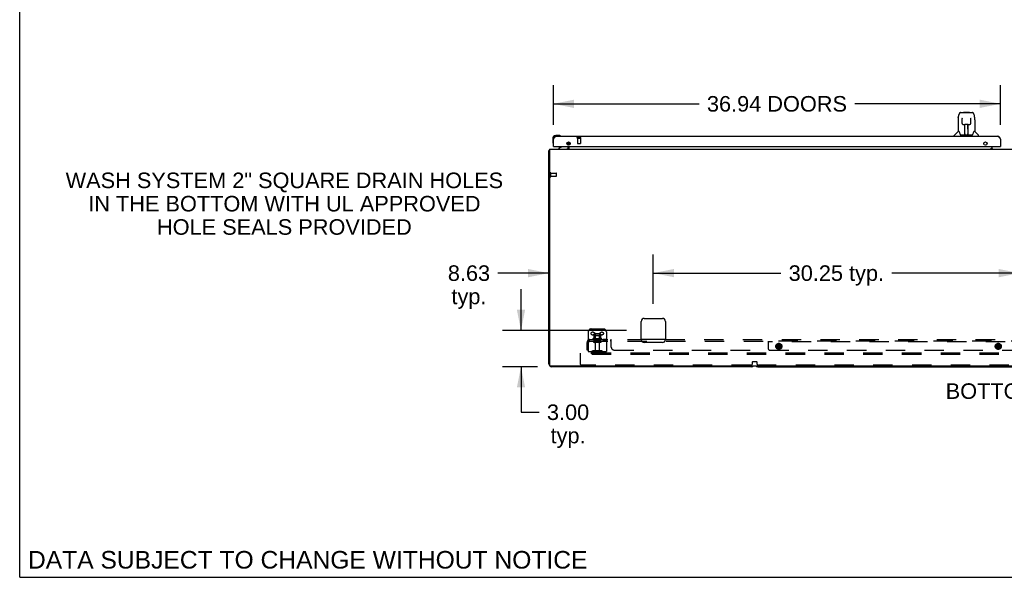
# Model space of a CAD drawing. Header units: inches. Extents: x 0 to 291, y 0 to 188.
# Tile 1 of 113: x 0 to 81, y 0 to 46. Entities that reach past the tile are written whole.
import ezdxf

# ---------------------------------------------------------------- set-up
doc = ezdxf.new("R2010")
doc.units = ezdxf.units.IN
doc.header["$LTSCALE"] = 16.018896
doc.header["$MEASUREMENT"] = 0
doc.linetypes.add('HIDDEN', pattern=[0.2, 0.1, -0.1])
doc.layers.get('0').update_dxf_attribs({"linetype": 'CONTINUOUS'})
for name, color, linetype in [('02___PRT_ALL_AXES', 7, 'CONTINUOUS'), ('DEFAULT_2', 8, 'HIDDEN'), ('DIMENSIONS', 7, 'CONTINUOUS')]:
    doc.layers.add(name, color=color, linetype=linetype)
doc.styles.get("Standard").update_dxf_attribs({"font": 'arial.ttf'})
doc.dimstyles.new('DIMSTYLE_1', dxfattribs={"dimtxt": 1.284938, "dimasz": 1.713251, "dimexe": 0.09, "dimexo": 0.07, "dimgap": 0.0375, "dimtad": 0, "dimtih": 1, "dimtoh": 1, "dimzin": 4, "dimdsep": 46, "dimtxsty": 'Standard', "dimblk": '_FILLED', "dimblk1": '_FILLED', "dimblk2": '_FILLED', "dimcen": 0.09, "dimazin": 1, "dimtfac": 1, "dimtdec": 3, "dimtofl": 0, "dimtmove": 0, "dimatfit": 3, "dimldrblk": '_FILLED', "dimfxl": 1, "dimtolj": 1, "dimtzin": 4, "dimarcsym": 0})

# ---------------------------------------------------------------- blocks, each defined once
blk = doc.blocks.new('_FILLED')
at = {"color": 0, "linetype": 'ByBlock'}
blk.add_solid([(0, 0), (-1, 0.2), (-1, -0.2)], dxfattribs=at)
blk = doc.blocks.new('*D11')
at = {"layer": 'DIMENSIONS', "color": 2, "linetype": 'Continuous'}
for p, q in [((44.092, 37.421), (44.092, 40.691)), ((81.029, 37.421), (81.029, 40.691)), ((44.092, 39.149), (56.138, 39.149)), ((81.029, 39.149), (68.983, 39.149))]:
    blk.add_line(p, q, dxfattribs=at)
at = {"layer": 'DIMENSIONS', "color": 2, "linetype": 'Continuous', "xscale": 1.7132508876, "yscale": 1.7132508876, "zscale": 1.7132508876, "rotation": 180}
blk.add_blockref('_FILLED', (44.092, 39.149), dxfattribs=at)
at = {"layer": 'DIMENSIONS', "color": 2, "linetype": 'Continuous', "xscale": 1.7132508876, "yscale": 1.7132508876, "zscale": 1.7132508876}
blk.add_blockref('_FILLED', (81.029, 39.149), dxfattribs=at)
at = {"layer": 'DIMENSIONS', "color": 2, "linetype": 'Continuous', "insert": (62.56, 39.792), "char_height": 1.28494, "width": 11.55967, "attachment_point": 2, "line_spacing_factor": 0.9}
blk.add_mtext('36.94 DOORS', dxfattribs=at)
blk = doc.blocks.new('*D14')
at = {"layer": 'DIMENSIONS', "color": 2, "linetype": 'Continuous'}
for p, q in [((52.342, 22.61), (52.342, 26.694)), ((82.592, 22.61), (82.592, 26.694)), ((52.342, 25.152), (62.886, 25.152)), ((82.592, 25.152), (72.048, 25.152))]:
    blk.add_line(p, q, dxfattribs=at)
at = {"layer": 'DIMENSIONS', "color": 2, "linetype": 'Continuous', "xscale": 1.7132508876, "yscale": 1.7132508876, "zscale": 1.7132508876, "rotation": 180}
blk.add_blockref('_FILLED', (52.342, 25.152), dxfattribs=at)
at = {"layer": 'DIMENSIONS', "color": 2, "linetype": 'Continuous', "xscale": 1.7132508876, "yscale": 1.7132508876, "zscale": 1.7132508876}
blk.add_blockref('_FILLED', (82.592, 25.152), dxfattribs=at)
at = {"layer": 'DIMENSIONS', "color": 2, "linetype": 'Continuous', "insert": (67.467, 25.794), "char_height": 1.2849, "width": 7.87681, "attachment_point": 2, "line_spacing_factor": 0.9}
blk.add_mtext('30.25 typ.', dxfattribs=at)
blk = doc.blocks.new('*D15')
at = {"layer": 'DIMENSIONS', "color": 2, "linetype": 'Continuous'}
for p, q in [((52.342, 22.61), (52.342, 26.694)), ((43.717, 25.152), (39.504, 25.152)), ((52.342, 25.152), (55.768, 25.152))]:
    blk.add_line(p, q, dxfattribs=at)
at = {"layer": 'DIMENSIONS', "color": 2, "linetype": 'Continuous', "xscale": 1.7132508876, "yscale": 1.7132508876, "zscale": 1.7132508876}
blk.add_blockref('_FILLED', (43.717, 25.152), dxfattribs=at)
at = {"layer": 'DIMENSIONS', "color": 2, "linetype": 'Continuous', "xscale": 1.7132508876, "yscale": 1.7132508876, "zscale": 1.7132508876, "rotation": 180}
blk.add_blockref('_FILLED', (52.342, 25.152), dxfattribs=at)
at = {"layer": 'DIMENSIONS', "color": 2, "linetype": 'Continuous', "insert": (37.116, 25.794), "char_height": 1.2849, "width": 3.49178, "attachment_point": 2, "line_spacing_factor": 0.9}
blk.add_mtext('8.63\\Ptyp.', dxfattribs=at)
blk = doc.blocks.new('*D16')
at = {"layer": 'DIMENSIONS', "color": 2, "linetype": 'Continuous'}
for p, q in [((41.415, 20.41), (41.415, 23.837)), ((50.142, 20.41), (39.873, 20.41)), ((42.767, 17.41), (39.873, 17.41)), ((41.415, 17.41), (41.415, 13.65)), ((41.415, 13.65), (42.914, 13.65))]:
    blk.add_line(p, q, dxfattribs=at)
at = {"layer": 'DIMENSIONS', "color": 2, "linetype": 'Continuous', "xscale": 1.7132508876, "yscale": 1.7132508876, "zscale": 1.7132508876}
for p, rotation in [((41.415, 20.41), 270), ((41.415, 17.41), 90)]:
    blk.add_blockref('_FILLED', p, dxfattribs=dict(at, rotation=rotation))
at = {"layer": 'DIMENSIONS', "color": 2, "linetype": 'Continuous', "insert": (45.302, 14.293), "char_height": 1.2849, "width": 3.49178, "attachment_point": 2, "line_spacing_factor": 0.9}
blk.add_mtext('3.00\\Ptyp.', dxfattribs=at)

msp = doc.modelspace()

# ---------------------------------------------------------------- linework, layer by layer
at = {"color": 7, "linetype": 'Continuous'}
for p, q in [((0, 0), (0, 188.458)), ((77.543, 37.977), (77.608, 38.282)), ((77.732, 38.437), (78.701, 38.437)), ((77.818, 38.437), (77.817, 38.437)), ((77.979, 38.457), (77.959, 38.437)), ((77.979, 38.457), (78.455, 38.457)), ((78.455, 38.457), (78.475, 38.437)), ((78.825, 38.282), (78.891, 37.977)), ((77.528, 37.834), (77.528, 36.862)), ((77.85, 37.925), (77.831, 37.925)), ((77.849, 37.961), (77.85, 37.958)), ((77.85, 37.958), (77.85, 37.953)), ((77.85, 37.953), (77.85, 37.945)), ((77.85, 37.945), (77.85, 37.935)), ((77.857, 37.53), (77.85, 37.935)), ((77.938, 37.453), (78.058, 37.453)), ((78.067, 36.607), (78.082, 37.453)), ((78.075, 37.038), (78.075, 37.453)), ((78.094, 37.454), (78.34, 37.454)), ((78.343, 36.587), (78.328, 37.454)), ((78.358, 36.587), (78.358, 37.453)), ((78.376, 37.453), (78.496, 37.453)), ((78.576, 37.53), (78.583, 37.942)), ((78.583, 37.942), (78.584, 37.951)), ((78.603, 37.925), (78.583, 37.925)), ((78.584, 37.951), (78.584, 37.956)), ((78.906, 37.833), (78.906, 36.862)), ((77.522, 36.856), (77.224, 36.559)), ((77.601, 36.862), (77.528, 36.862)), ((77.695, 36.61), (77.701, 36.603)), ((78.068, 36.658), (78.068, 36.633)), ((78.078, 37.228), (78.075, 37.228)), ((78.078, 37.216), (78.075, 37.216)), ((78.358, 37.228), (78.331, 37.228)), ((78.358, 37.216), (78.332, 37.216)), ((78.336, 36.988), (78.358, 36.988)), ((78.358, 36.984), (78.336, 36.984)), ((78.342, 36.633), (78.341, 36.658)), ((78.906, 36.862), (78.833, 36.862)), ((78.911, 36.856), (79.209, 36.559)), ((44.032, 36.265), (44.032, 36.009)), ((44.032, 36.009), (44.035, 35.971)), ((44.077, 35.88), (44.078, 35.873)), ((44.551, 36.528), (44.295, 36.528)), ((44.338, 36.468), (44.295, 36.468)), ((44.589, 36.526), (44.551, 36.528)), ((44.687, 36.482), (44.68, 36.483)), ((45.211, 35.841), (45.291, 35.761)), ((45.342, 35.731), (45.342, 35.997)), ((45.373, 35.994), (45.373, 35.735)), ((77.213, 36.468), (77.213, 36.531)), ((77.731, 36.587), (78.702, 36.587)), ((78.075, 36.587), (78.075, 36.591)), ((79.221, 36.468), (79.221, 36.531)), ((43.717, 17.66), (43.717, 35.285)), ((43.717, 35.285), (43.779, 35.285)), ((43.777, 35.324), (43.779, 35.322)), ((43.779, 35.41), (43.779, 17.535)), ((43.779, 35.41), (121.404, 35.41)), ((44.112, 35.614), (44.092, 35.614)), ((44.772, 35.587), (44.534, 35.449)), ((44.534, 35.41), (44.534, 35.449)), ((45.31, 35.433), (45.316, 35.427)), ((45.321, 35.614), (45.321, 35.567)), ((45.342, 35.535), (45.342, 35.614)), ((45.373, 35.614), (45.373, 35.41)), ((80.253, 35.438), (80.253, 35.486)), ((80.253, 35.486), (80.342, 35.486)), ((80.342, 35.438), (80.253, 35.438)), ((80.342, 35.41), (80.342, 35.614)), ((80.383, 35.41), (80.342, 35.452)), ((81.009, 35.614), (81.029, 35.614)), ((51.342, 19.66), (51.342, 21.16)), ((51.592, 21.41), (53.092, 21.41)), ((53.342, 21.16), (53.342, 19.66)), ((53.092, 19.41), (51.592, 19.41)), ((43.842, 17.473), (121.279, 17.473)), ((60.467, 17.41), (43.967, 17.41)), ((60.967, 17.41), (104.217, 17.41)), ((0, 0), (291.253, 0))]:
    msp.add_line(p, q, dxfattribs=at)
at = {"color": 3, "linetype": 'Continuous'}
for p, q in [((44.092, 35.614), (44.092, 36.222)), ((44.338, 36.468), (80.783, 36.468)), ((81.029, 36.222), (81.029, 35.614)), ((44.112, 35.614), (81.009, 35.614)), ((53.342, 19.66), (51.342, 19.66))]:
    msp.add_line(p, q, dxfattribs=at)
at = {"color": 7, "linetype": 'Continuous'}
for points in [[(77.732, 38.437), (77.728, 38.437), (77.713, 38.435), (77.698, 38.43), (77.684, 38.423), (77.672, 38.415), (77.661, 38.405), (77.651, 38.394), (77.643, 38.381), (77.636, 38.368), (77.629, 38.353), (77.623, 38.337), (77.617, 38.318), (77.611, 38.297), (77.608, 38.282)], [(78.802, 38.359), (78.796, 38.372), (78.789, 38.383), (78.782, 38.394), (78.774, 38.404), (78.764, 38.413), (78.754, 38.421), (78.742, 38.427), (78.729, 38.433), (78.716, 38.436), (78.701, 38.437)], [(78.825, 38.282), (78.823, 38.295), (78.818, 38.313), (78.813, 38.33), (78.808, 38.346), (78.802, 38.359)], [(77.543, 37.977), (77.537, 37.945), (77.531, 37.903), (77.528, 37.861), (77.528, 37.834)], [(77.849, 37.965), (77.849, 37.966), (77.849, 37.966), (77.849, 37.965), (77.849, 37.965), (77.849, 37.964), (77.849, 37.963), (77.849, 37.961)], [(77.857, 37.531), (77.858, 37.519), (77.862, 37.506), (77.867, 37.494), (77.874, 37.483), (77.883, 37.473), (77.894, 37.465), (77.905, 37.459), (77.917, 37.455), (77.929, 37.453), (77.936, 37.453)], [(78.058, 37.453), (78.061, 37.453), (78.07, 37.453), (78.079, 37.453), (78.087, 37.454), (78.094, 37.454)], [(78.34, 37.454), (78.348, 37.454), (78.357, 37.453), (78.365, 37.453), (78.374, 37.453), (78.376, 37.453)], [(78.497, 37.453), (78.506, 37.453), (78.518, 37.455), (78.53, 37.46), (78.541, 37.466), (78.551, 37.474), (78.56, 37.484), (78.567, 37.495), (78.572, 37.507), (78.575, 37.52), (78.576, 37.531)], [(78.584, 37.956), (78.584, 37.96), (78.584, 37.961), (78.584, 37.963), (78.584, 37.964), (78.584, 37.965), (78.584, 37.965), (78.584, 37.966)], [(78.906, 37.833), (78.905, 37.861), (78.902, 37.904), (78.896, 37.946), (78.891, 37.977)], [(77.597, 36.862), (77.603, 36.852), (77.617, 36.824), (77.631, 36.789), (77.647, 36.747), (77.663, 36.698), (77.678, 36.65)], [(77.678, 36.65), (77.681, 36.642), (77.686, 36.629), (77.69, 36.619), (77.695, 36.61)], [(78.726, 36.596), (78.732, 36.602), (78.738, 36.61)], [(78.738, 36.61), (78.743, 36.618), (78.748, 36.629), (78.753, 36.642), (78.755, 36.65)], [(78.755, 36.65), (78.769, 36.696), (78.785, 36.744), (78.801, 36.787), (78.816, 36.823), (78.83, 36.852), (78.836, 36.862)], [(77.701, 36.603), (77.707, 36.596), (77.714, 36.591), (77.721, 36.588), (77.729, 36.587), (77.731, 36.587)], [(78.703, 36.587), (78.704, 36.587), (78.712, 36.588), (78.719, 36.591), (78.726, 36.596)], [(43.741, 35.305), (43.737, 35.303), (43.734, 35.302), (43.731, 35.301), (43.728, 35.3), (43.726, 35.298), (43.724, 35.297), (43.722, 35.295), (43.72, 35.294), (43.719, 35.292), (43.718, 35.291), (43.717, 35.289), (43.717, 35.287), (43.717, 35.285)], [(43.777, 35.324), (43.775, 35.321), (43.773, 35.319), (43.77, 35.317), (43.767, 35.316), (43.763, 35.314), (43.76, 35.312), (43.756, 35.31), (43.752, 35.309), (43.748, 35.307), (43.741, 35.305)], [(45.298, 35.441), (45.299, 35.441), (45.3, 35.441), (45.3, 35.441), (45.301, 35.441), (45.302, 35.44), (45.304, 35.439), (45.305, 35.438), (45.307, 35.437), (45.308, 35.435), (45.31, 35.433)], [(45.316, 35.427), (45.318, 35.425), (45.321, 35.423), (45.323, 35.42)], [(45.323, 35.42), (45.326, 35.418), (45.328, 35.416)], [(45.328, 35.416), (45.331, 35.414), (45.333, 35.413)], [(45.333, 35.413), (45.336, 35.412), (45.338, 35.411)]]:
    msp.add_lwpolyline(points, dxfattribs=at)
at = {"color": 3, "linetype": 'Continuous'}
for points in [[(44.092, 36.222), (44.103, 36.239), (44.114, 36.257), (44.125, 36.274), (44.137, 36.291), (44.148, 36.308), (44.159, 36.324), (44.17, 36.34), (44.181, 36.355), (44.193, 36.37), (44.204, 36.383), (44.215, 36.396), (44.226, 36.408), (44.237, 36.419), (44.249, 36.429), (44.26, 36.438), (44.271, 36.446), (44.282, 36.453), (44.293, 36.458), (44.305, 36.463), (44.316, 36.466), (44.327, 36.468), (44.338, 36.468)], [(80.783, 36.468), (80.794, 36.468), (80.805, 36.466), (80.816, 36.463), (80.828, 36.458), (80.839, 36.453), (80.85, 36.446), (80.861, 36.438), (80.872, 36.429), (80.884, 36.419), (80.895, 36.408), (80.906, 36.396), (80.917, 36.383), (80.928, 36.37), (80.94, 36.355), (80.951, 36.34), (80.962, 36.324), (80.973, 36.308), (80.984, 36.291), (80.996, 36.274), (81.007, 36.257), (81.018, 36.239), (81.029, 36.222)]]:
    msp.add_lwpolyline(points, dxfattribs=at)
for centre in [(45.342, 35.864), (79.779, 35.864)]:
    msp.add_circle(centre, 0.133, dxfattribs=at)
at = {"color": 7, "linetype": 'Continuous'}
for centre, radius, start, end in [((77.536, 36.842), 0.0197, 90, 135), ((78.087, 36.606), 0.0197, 179, 269.92316), ((78.323, 36.606), 0.0197, 270.07713, 1), ((78.898, 36.842), 0.0197, 45, 90), ((44.295, 36.265), 0.263, 90, 180), ((44.282, 36.009), 0.25, 180, 210.88989), ((44.08, 35.888), 0.015, 210.88989, 263.62041), ((44.077, 35.888), 0.015, 276.37959, 360), ((44.295, 36.265), 0.203, 90, 180), ((44.551, 36.278), 0.25, 59.11011, 90), ((44.672, 36.483), 0.015, 270, 353.62041), ((44.672, 36.48), 0.015, 6.37959, 59.11011), ((77.252, 36.531), 0.0394, 135, 180), ((79.181, 36.531), 0.0394, 0, 45), ((43.967, 35.16), 0.25, 138.60684, 139.23913), ((44.722, 35.674), 0.1, 300.09201, 323.45319), ((45.164, 35.567), 0.157, 270, 360), ((45.217, 35.535), 0.125, 270, 360), ((45.221, 35.69), 0.1, 27.01754, 45), ((51.592, 21.16), 0.25, 90, 180), ((53.092, 21.16), 0.25, 0, 90), ((51.592, 19.66), 0.25, 180, 270), ((53.092, 19.66), 0.25, 270, 360), ((43.967, 17.66), 0.25, 180, 270), ((43.842, 17.535), 0.0625, 180, 270), ((60.467, 17.66), 0.25, 270, 311.40404), ((60.967, 17.66), 0.25, 228.59596, 270)]:
    msp.add_arc(centre, radius, start, end, dxfattribs=at)
at = {"color": 3, "linetype": 'Continuous'}
for centre, radius, start, end in [((44.338, 36.222), 0.246, 90, 180), ((80.783, 36.222), 0.246, 0, 90), ((44.112, 35.634), 0.02, 180, 270), ((81.009, 35.634), 0.02, 270, 360)]:
    msp.add_arc(centre, radius, start, end, dxfattribs=at)
at = {"color": 7, "linetype": 'Continuous'}
for centre, major_axis, start_param, end_param in [((78.067, 36.626), (0, 0.0394), -2.940151, -2.835574), ((78.343, 36.626), (0.0394, 0), -1.875951, -1.570796)]:
    msp.add_ellipse(centre, major_axis=major_axis, ratio=1, start_param=start_param, end_param=end_param, dxfattribs=at)
at = {"layer": '02___PRT_ALL_AXES', "color": 8, "linetype": 'HIDDEN'}
for p, q in [((46.072, 36.321), (46.072, 35.874)), ((46.072, 36.321), (46.32, 36.321)), ((46.32, 36.321), (46.32, 35.874)), ((43.885, 33.161), (43.885, 33.409)), ((43.885, 33.409), (44.332, 33.409)), ((43.885, 33.161), (44.332, 33.161)), ((48.073, 19.73), (47.361, 19.73)), ((47.467, 19.66), (47.383, 19.66)), ((47.467, 19.66), (47.467, 19.535)), ((47.967, 19.66), (47.467, 19.66)), ((47.967, 19.535), (47.467, 19.535)), ((47.534, 20.13), (47.534, 19.535)), ((47.9, 20.13), (47.9, 19.535)), ((47.967, 19.66), (47.967, 19.535)), ((47.967, 19.66), (48.051, 19.66)), ((48.195, 19.66), (48.195, 19.535)), ((48.476, 19.66), (48.195, 19.66)), ((48.476, 19.535), (48.195, 19.535)), ((48.476, 19.66), (48.476, 19.535)), ((47.551, 19.367), (47.551, 18.565)), ((47.883, 19.367), (47.883, 18.565)), ((62.639, 19.27), (62.795, 19.27)), ((62.795, 18.926), (62.639, 18.926)), ((62.65, 18.959), (62.65, 18.919)), ((62.65, 18.919), (62.656, 18.912)), ((62.682, 19.283), (62.656, 19.283)), ((62.682, 18.912), (62.656, 18.912)), ((62.681, 19.248), (62.681, 18.948)), ((62.682, 19.283), (62.682, 18.912)), ((62.752, 19.283), (62.752, 18.912)), ((62.778, 19.283), (62.752, 19.283)), ((62.752, 19.248), (62.752, 18.948)), ((62.778, 18.912), (62.752, 18.912)), ((62.784, 18.919), (62.778, 18.912)), ((62.784, 18.959), (62.784, 18.919)), ((80.764, 19.27), (80.92, 19.27)), ((80.92, 18.926), (80.764, 18.926)), ((80.775, 18.959), (80.775, 18.919)), ((80.775, 18.919), (80.781, 18.912)), ((80.807, 19.283), (80.781, 19.283)), ((80.807, 18.912), (80.781, 18.912)), ((80.806, 19.248), (80.806, 18.948)), ((80.807, 19.283), (80.807, 18.912)), ((80.877, 19.283), (80.877, 18.912)), ((80.903, 19.283), (80.877, 19.283)), ((80.877, 19.248), (80.877, 18.948)), ((80.903, 18.912), (80.877, 18.912)), ((80.909, 18.919), (80.903, 18.912)), ((80.909, 18.959), (80.909, 18.919)), ((60.404, 17.535), (46.404, 17.535)), ((60.529, 17.66), (60.529, 17.828)), ((60.549, 17.848), (60.884, 17.848)), ((60.904, 17.828), (60.904, 17.66)), ((104.154, 17.535), (61.029, 17.535))]:
    msp.add_line(p, q, dxfattribs=at)
for centre, radius in [((62.717, 19.098), 0.22), ((62.717, 19.098), 0.172), ((62.717, 19.098), 0.172), ((62.717, 19.098), 0.124), ((80.842, 19.098), 0.22), ((80.842, 19.098), 0.172), ((80.842, 19.098), 0.172), ((80.842, 19.098), 0.124)]:
    msp.add_circle(centre, radius, dxfattribs=at)
at = {"layer": '02___PRT_ALL_AXES', "color": 7, "linetype": 'Continuous'}
for start, end in [(175.10153, 175.5324), (170.84979, 171.3733)]:
    msp.add_arc((44.295, 36.265), 0.263, start, end, dxfattribs=at)
at = {"layer": '02___PRT_ALL_AXES', "color": 8, "linetype": 'HIDDEN'}
for centre, radius, start, end in [((47.383, 19.699), 0.0384, 124.44966, 270), ((47.717, 19.13), 0.698, 113.96793, 120.66313), ((47.717, 19.13), 0.698, 59.33687, 66.03207), ((48.051, 19.699), 0.0384, 270, 55.55034), ((62.639, 19.098), 0.172, 90, 270), ((62.717, 19.098), 0.154, 103.26267, 256.73733), ((62.717, 19.098), 0.154, 283.26267, 76.73733), ((62.795, 19.098), 0.172, 270, 90), ((80.764, 19.098), 0.172, 90, 270), ((80.842, 19.098), 0.154, 103.26267, 256.73733), ((80.842, 19.098), 0.154, 283.26267, 76.73733), ((80.92, 19.098), 0.172, 270, 90), ((60.404, 17.66), 0.125, 270, 360), ((60.549, 17.828), 0.02, 90, 180), ((60.884, 17.828), 0.02, 0, 90), ((61.029, 17.66), 0.125, 180, 270)]:
    msp.add_arc(centre, radius, start, end, dxfattribs=at)
at = {"layer": 'DEFAULT_2', "color": 8, "linetype": 'HIDDEN'}
for p, q in [((46.054, 36.364), (46.338, 36.364)), ((46.054, 36.321), (46.338, 36.321)), ((46.082, 35.864), (46.31, 35.864)), ((43.842, 33.143), (43.842, 33.427)), ((43.885, 33.143), (43.885, 33.427)), ((44.342, 33.171), (44.342, 33.399)), ((47.217, 20.535), (48.217, 20.535)), ((46.959, 19.606), (47.039, 19.51)), ((46.967, 20.285), (46.967, 18.535)), ((46.998, 19.535), (46.998, 19.66)), ((46.998, 19.66), (51.342, 19.66)), ((46.998, 19.535), (61.842, 19.535)), ((47.439, 19.986), (47.439, 19.758)), ((47.972, 19.996), (47.461, 19.996)), ((47.533, 19.976), (47.513, 19.996)), ((47.533, 19.68), (47.513, 19.66)), ((47.533, 19.68), (47.533, 19.976)), ((47.9, 19.976), (47.533, 19.976)), ((47.9, 19.68), (47.533, 19.68)), ((47.564, 20.16), (47.87, 20.16)), ((47.9, 19.976), (47.92, 19.996)), ((47.9, 19.68), (47.9, 19.976)), ((47.9, 19.68), (47.92, 19.66)), ((47.994, 19.986), (47.994, 19.758)), ((48.467, 20.285), (48.467, 18.535)), ((48.838, 19.535), (48.838, 19.66)), ((48.85, 19.525), (48.847, 19.53)), ((48.873, 19.606), (48.868, 19.614)), ((48.873, 19.035), (48.873, 19.606)), ((53.342, 19.66), (81.592, 19.66)), ((61.842, 19.535), (61.842, 18.91)), ((83.498, 19.535), (61.842, 19.535)), ((46.873, 18.785), (46.873, 19.423)), ((46.998, 18.785), (46.873, 18.785)), ((46.998, 18.785), (46.998, 19.423)), ((48.057, 18.729), (47.376, 18.729)), ((47.981, 19.429), (47.452, 19.429)), ((47.542, 18.729), (47.542, 18.625)), ((47.892, 18.729), (47.892, 18.625)), ((48.873, 19.51), (48.867, 19.51)), ((49.123, 18.785), (116.56, 18.785)), ((103.842, 19.457), (61.842, 19.457)), ((62.607, 19.278), (62.505, 19.103)), ((62.505, 19.093), (62.607, 18.917)), ((62.525, 19.131), (62.532, 19.129)), ((62.525, 19.065), (62.532, 19.067)), ((62.592, 19.247), (62.592, 19.247)), ((62.592, 19.247), (62.598, 19.242)), ((62.592, 18.949), (62.598, 18.953)), ((62.592, 18.943), (62.593, 18.942)), ((62.592, 18.943), (62.593, 18.942)), ((62.593, 18.942), (62.593, 18.941)), ((62.593, 18.941), (62.594, 18.94)), ((62.594, 18.939), (62.594, 18.94)), ((62.818, 19.283), (62.615, 19.283)), ((62.615, 18.912), (62.818, 18.912)), ((62.65, 19.273), (62.65, 19.237)), ((62.65, 18.959), (62.65, 18.923)), ((62.656, 19.283), (62.654, 19.282)), ((62.656, 18.912), (62.654, 18.914)), ((62.682, 18.912), (62.682, 19.283)), ((62.752, 19.283), (62.752, 18.912)), ((62.779, 19.282), (62.778, 19.283)), ((62.778, 18.912), (62.779, 18.914)), ((62.784, 19.273), (62.784, 19.237)), ((62.784, 18.959), (62.784, 18.923)), ((62.928, 19.103), (62.827, 19.278)), ((62.827, 18.917), (62.928, 19.093)), ((62.841, 19.247), (62.836, 19.242)), ((62.841, 18.949), (62.836, 18.953)), ((62.84, 18.941), (62.841, 18.942)), ((62.841, 18.943), (62.842, 18.944)), ((62.841, 18.942), (62.841, 18.943)), ((62.841, 18.942), (62.841, 18.943)), ((62.908, 19.131), (62.901, 19.129)), ((62.908, 19.065), (62.901, 19.067)), ((80.732, 19.278), (80.63, 19.103)), ((80.63, 19.093), (80.732, 18.917)), ((80.65, 19.131), (80.657, 19.129)), ((80.65, 19.065), (80.657, 19.067)), ((80.717, 19.247), (80.723, 19.242)), ((80.717, 19.247), (80.717, 19.247)), ((80.717, 18.949), (80.723, 18.953)), ((80.717, 18.943), (80.718, 18.942)), ((80.717, 18.943), (80.718, 18.942)), ((80.718, 18.942), (80.718, 18.941)), ((80.718, 18.941), (80.719, 18.94)), ((80.719, 18.939), (80.719, 18.94)), ((80.943, 19.283), (80.74, 19.283)), ((80.74, 18.912), (80.943, 18.912)), ((80.775, 19.273), (80.775, 19.237)), ((80.775, 18.959), (80.775, 18.923)), ((80.781, 19.283), (80.779, 19.282)), ((80.781, 18.912), (80.779, 18.914)), ((80.807, 18.912), (80.807, 19.283)), ((80.877, 19.283), (80.877, 18.912)), ((80.904, 19.282), (80.903, 19.283)), ((80.903, 18.912), (80.904, 18.914)), ((80.909, 19.273), (80.909, 19.237)), ((80.909, 18.959), (80.909, 18.923)), ((81.053, 19.103), (80.952, 19.278)), ((80.952, 18.917), (81.053, 19.093)), ((80.966, 19.247), (80.961, 19.242)), ((80.966, 18.949), (80.961, 18.953)), ((80.965, 18.941), (80.966, 18.942)), ((80.966, 18.943), (80.967, 18.944)), ((80.966, 18.942), (80.966, 18.943)), ((80.966, 18.942), (80.966, 18.943)), ((81.033, 19.131), (81.026, 19.129)), ((81.033, 19.065), (81.026, 19.067)), ((46.342, 18.41), (46.342, 18.535)), ((119.342, 18.535), (46.342, 18.535)), ((46.342, 17.598), (46.342, 18.41)), ((119.342, 18.41), (46.342, 18.41)), ((48.467, 18.639), (46.967, 18.639)), ((47.31, 18.708), (47.242, 18.659)), ((47.37, 18.624), (47.302, 18.575)), ((48.057, 18.625), (47.376, 18.625)), ((48.063, 18.624), (48.131, 18.575)), ((48.124, 18.708), (48.192, 18.659))]:
    msp.add_line(p, q, dxfattribs=at)
for points in [[(46.959, 19.606), (46.966, 19.614), (46.971, 19.623), (46.975, 19.632), (46.979, 19.64), (46.983, 19.648), (46.987, 19.655), (46.992, 19.659), (46.998, 19.66)], [(46.999, 19.589), (46.998, 19.592), (46.998, 19.595), (46.998, 19.593), (46.998, 19.589), (46.998, 19.585), (46.997, 19.58)], [(47.039, 19.51), (47.036, 19.51), (47.032, 19.512), (47.028, 19.515), (47.022, 19.52), (47.017, 19.525), (47.011, 19.53), (47.004, 19.534), (46.998, 19.535)], [(47.02, 19.532), (47.02, 19.533), (47.018, 19.536), (47.016, 19.541), (47.014, 19.545), (47.012, 19.549), (47.01, 19.554), (47.008, 19.559), (47.006, 19.564), (47.004, 19.568), (47.003, 19.573), (47.001, 19.578), (47, 19.583), (46.999, 19.587), (46.999, 19.589)], [(47.007, 19.547), (47.011, 19.543), (47.014, 19.54), (47.017, 19.536)], [(47.018, 19.535), (47.019, 19.534), (47.02, 19.532), (47.02, 19.532)], [(48.852, 19.648), (48.848, 19.655), (48.843, 19.659), (48.838, 19.66)], [(48.856, 19.64), (48.852, 19.648), (48.848, 19.655), (48.843, 19.659), (48.838, 19.66)], [(48.847, 19.53), (48.842, 19.534), (48.838, 19.535)], [(48.862, 19.512), (48.858, 19.515), (48.854, 19.52), (48.85, 19.525)], [(48.868, 19.614), (48.864, 19.623), (48.86, 19.632), (48.856, 19.64)], [(48.873, 19.51), (48.867, 19.51), (48.862, 19.512), (48.858, 19.515), (48.854, 19.52)], [(62.525, 19.131), (62.525, 19.131), (62.524, 19.131), (62.524, 19.131), (62.523, 19.131), (62.523, 19.131), (62.522, 19.13), (62.522, 19.13), (62.521, 19.129), (62.521, 19.128), (62.52, 19.128), (62.519, 19.127), (62.519, 19.126), (62.518, 19.125), (62.518, 19.124)], [(62.518, 19.071), (62.518, 19.07), (62.519, 19.07), (62.519, 19.069), (62.52, 19.068)], [(62.525, 19.065), (62.525, 19.064), (62.524, 19.064), (62.524, 19.065), (62.523, 19.065), (62.523, 19.065), (62.522, 19.066), (62.522, 19.066), (62.521, 19.067), (62.521, 19.067), (62.52, 19.068)], [(62.594, 19.257), (62.594, 19.256), (62.593, 19.255), (62.593, 19.254), (62.592, 19.253), (62.592, 19.253), (62.592, 19.252), (62.592, 19.251), (62.592, 19.25), (62.591, 19.25), (62.591, 19.249), (62.591, 19.248), (62.592, 19.248), (62.592, 19.247)], [(62.592, 18.944), (62.592, 18.945), (62.592, 18.945), (62.591, 18.946), (62.591, 18.947), (62.591, 18.947), (62.591, 18.948), (62.592, 18.948), (62.592, 18.949), (62.592, 18.949), (62.593, 18.949), (62.593, 18.949), (62.594, 18.949), (62.595, 18.949), (62.596, 18.949), (62.596, 18.948), (62.597, 18.948), (62.598, 18.947), (62.599, 18.947), (62.6, 18.946), (62.601, 18.946), (62.602, 18.945), (62.603, 18.944)], [(62.592, 18.949), (62.592, 18.948), (62.592, 18.948), (62.591, 18.947), (62.591, 18.947), (62.591, 18.946), (62.592, 18.946), (62.592, 18.945), (62.592, 18.944), (62.592, 18.943)], [(62.654, 19.282), (62.654, 19.281), (62.653, 19.28), (62.652, 19.279), (62.652, 19.278), (62.651, 19.277), (62.651, 19.277), (62.65, 19.276), (62.65, 19.275), (62.65, 19.274), (62.65, 19.273)], [(62.65, 18.923), (62.65, 18.922), (62.65, 18.921), (62.65, 18.92), (62.651, 18.919), (62.651, 18.918), (62.652, 18.917), (62.652, 18.916), (62.653, 18.916), (62.654, 18.915), (62.654, 18.914)], [(62.781, 19.28), (62.78, 19.281), (62.779, 19.282)], [(62.784, 18.923), (62.784, 18.922), (62.784, 18.921), (62.783, 18.92), (62.783, 18.919), (62.782, 18.918), (62.782, 18.917), (62.781, 18.916), (62.781, 18.916), (62.78, 18.915), (62.779, 18.914)], [(62.781, 19.28), (62.781, 19.279), (62.782, 19.278), (62.782, 19.277), (62.783, 19.277), (62.783, 19.276), (62.784, 19.275), (62.784, 19.274), (62.784, 19.273)], [(62.841, 18.944), (62.842, 18.945), (62.842, 18.945), (62.842, 18.946), (62.842, 18.947), (62.842, 18.947), (62.842, 18.948), (62.842, 18.948), (62.841, 18.949), (62.841, 18.949), (62.841, 18.949), (62.84, 18.949), (62.839, 18.949), (62.839, 18.949), (62.838, 18.949), (62.837, 18.948), (62.836, 18.948), (62.835, 18.947), (62.834, 18.947), (62.834, 18.946), (62.833, 18.946), (62.832, 18.945), (62.831, 18.944)], [(62.839, 19.257), (62.84, 19.256), (62.84, 19.255), (62.841, 19.254), (62.841, 19.253), (62.841, 19.253), (62.842, 19.252), (62.842, 19.251), (62.842, 19.25), (62.842, 19.25), (62.842, 19.249), (62.842, 19.248), (62.842, 19.248), (62.842, 19.247), (62.841, 19.247)], [(62.84, 18.941), (62.84, 18.94), (62.839, 18.939)], [(62.841, 18.949), (62.842, 18.948), (62.842, 18.948), (62.842, 18.947), (62.842, 18.947), (62.842, 18.946), (62.842, 18.946), (62.842, 18.945), (62.842, 18.944)], [(62.913, 19.128), (62.913, 19.128), (62.912, 19.129), (62.912, 19.13), (62.911, 19.13), (62.911, 19.131), (62.91, 19.131), (62.91, 19.131), (62.909, 19.131), (62.909, 19.131), (62.908, 19.131)], [(62.916, 19.071), (62.915, 19.07), (62.914, 19.07), (62.914, 19.069), (62.913, 19.068), (62.913, 19.067), (62.912, 19.067), (62.912, 19.066), (62.911, 19.066), (62.911, 19.065), (62.91, 19.065), (62.91, 19.065), (62.909, 19.064), (62.909, 19.064), (62.908, 19.065)], [(62.913, 19.128), (62.914, 19.127), (62.914, 19.126), (62.915, 19.125), (62.916, 19.124)], [(80.65, 19.131), (80.65, 19.131), (80.649, 19.131), (80.649, 19.131), (80.648, 19.131), (80.648, 19.131), (80.647, 19.13), (80.647, 19.13), (80.646, 19.129), (80.646, 19.128), (80.645, 19.128), (80.644, 19.127), (80.644, 19.126), (80.643, 19.125), (80.643, 19.124)], [(80.65, 19.065), (80.65, 19.064), (80.649, 19.064), (80.649, 19.065), (80.648, 19.065), (80.648, 19.065), (80.647, 19.066), (80.647, 19.066), (80.646, 19.067), (80.646, 19.067), (80.645, 19.068), (80.644, 19.069), (80.644, 19.07), (80.643, 19.07), (80.643, 19.071)], [(80.719, 19.257), (80.719, 19.256), (80.718, 19.255), (80.718, 19.254), (80.717, 19.253), (80.717, 19.253), (80.717, 19.252), (80.717, 19.251), (80.717, 19.25), (80.716, 19.25), (80.716, 19.249), (80.716, 19.248), (80.717, 19.248), (80.717, 19.247)], [(80.717, 18.944), (80.717, 18.945), (80.717, 18.945), (80.716, 18.946), (80.716, 18.947), (80.716, 18.947), (80.716, 18.948), (80.717, 18.948), (80.717, 18.949), (80.717, 18.949), (80.718, 18.949), (80.718, 18.949), (80.719, 18.949), (80.72, 18.949), (80.721, 18.949), (80.721, 18.948), (80.722, 18.948), (80.723, 18.947), (80.724, 18.947), (80.725, 18.946), (80.726, 18.946), (80.727, 18.945), (80.728, 18.944)], [(80.717, 18.949), (80.717, 18.948), (80.717, 18.948), (80.716, 18.947), (80.716, 18.947), (80.716, 18.946), (80.717, 18.946), (80.717, 18.945), (80.717, 18.944), (80.717, 18.943)], [(80.779, 19.282), (80.779, 19.281), (80.778, 19.28), (80.777, 19.279), (80.777, 19.278), (80.776, 19.277), (80.776, 19.277), (80.775, 19.276), (80.775, 19.275), (80.775, 19.274), (80.775, 19.273)], [(80.775, 18.923), (80.775, 18.922), (80.775, 18.921), (80.775, 18.92), (80.776, 18.919), (80.776, 18.918), (80.777, 18.917), (80.777, 18.916), (80.778, 18.916), (80.779, 18.915), (80.779, 18.914)], [(80.907, 19.277), (80.907, 19.278), (80.906, 19.279), (80.906, 19.28), (80.905, 19.281), (80.904, 19.282)], [(80.909, 18.923), (80.909, 18.922), (80.909, 18.921), (80.908, 18.92), (80.908, 18.919), (80.907, 18.918), (80.907, 18.917), (80.906, 18.916), (80.906, 18.916), (80.905, 18.915), (80.904, 18.914)], [(80.907, 19.277), (80.908, 19.277), (80.908, 19.276), (80.909, 19.275), (80.909, 19.274), (80.909, 19.273)], [(80.966, 18.944), (80.967, 18.945), (80.967, 18.945), (80.967, 18.946), (80.967, 18.947), (80.967, 18.947), (80.967, 18.948), (80.967, 18.948), (80.966, 18.949), (80.966, 18.949), (80.966, 18.949), (80.965, 18.949), (80.964, 18.949), (80.964, 18.949), (80.963, 18.949), (80.962, 18.948), (80.961, 18.948), (80.96, 18.947), (80.959, 18.947), (80.959, 18.946), (80.958, 18.946), (80.957, 18.945), (80.956, 18.944)], [(80.964, 19.257), (80.965, 19.256), (80.965, 19.255), (80.966, 19.254), (80.966, 19.253), (80.966, 19.253), (80.967, 19.252), (80.967, 19.251), (80.967, 19.25), (80.967, 19.25), (80.967, 19.249), (80.967, 19.248), (80.967, 19.248), (80.967, 19.247), (80.966, 19.247)], [(80.965, 18.941), (80.965, 18.94), (80.964, 18.939)], [(80.966, 18.949), (80.967, 18.948), (80.967, 18.948), (80.967, 18.947), (80.967, 18.947), (80.967, 18.946), (80.967, 18.946), (80.967, 18.945), (80.967, 18.944)], [(81.041, 19.124), (81.04, 19.125), (81.039, 19.126), (81.039, 19.127), (81.038, 19.128), (81.038, 19.128), (81.037, 19.129), (81.037, 19.13), (81.036, 19.13), (81.036, 19.131), (81.035, 19.131), (81.035, 19.131), (81.034, 19.131), (81.034, 19.131), (81.033, 19.131)], [(81.041, 19.071), (81.04, 19.07), (81.039, 19.07), (81.039, 19.069), (81.038, 19.068), (81.038, 19.067), (81.037, 19.067), (81.037, 19.066), (81.036, 19.066), (81.036, 19.065), (81.035, 19.065), (81.035, 19.065), (81.034, 19.064), (81.034, 19.064), (81.033, 19.065)]]:
    msp.add_lwpolyline(points, dxfattribs=at)
for centre, radius in [((47.342, 20.16), 0.128), ((48.092, 20.16), 0.128), ((62.717, 19.098), 0.25), ((62.717, 19.098), 0.22), ((62.717, 19.098), 0.21), ((62.717, 19.098), 0.135), ((62.717, 19.098), 0.125), ((62.717, 19.098), 0.124), ((62.717, 19.098), 0.094), ((80.842, 19.098), 0.25), ((80.842, 19.098), 0.22), ((80.842, 19.098), 0.21), ((80.842, 19.098), 0.135), ((80.842, 19.098), 0.125), ((80.842, 19.098), 0.124), ((80.842, 19.098), 0.094)]:
    msp.add_circle(centre, radius, dxfattribs=at)
for centre, radius, start, end in [((46.054, 36.343), 0.0215, 90, 270), ((46.082, 35.874), 0.01, 180, 270), ((46.31, 35.874), 0.01, 270, 360), ((46.338, 36.343), 0.0215, 270, 90), ((43.863, 33.427), 0.0215, 360, 180), ((44.332, 33.399), 0.01, 360, 90), ((43.863, 33.143), 0.0215, 180, 0), ((44.332, 33.171), 0.01, 270, 0), ((47.217, 20.285), 0.25, 90, 180), ((48.217, 20.285), 0.25, 0, 90), ((47.11, 19.423), 0.237, 90, 180), ((47.11, 19.423), 0.112, 90, 180), ((47.452, 19.482), 0.053, 90, 270), ((47.429, 19.777), 0.01, 293.96793, 360), ((47.449, 19.986), 0.01, 95.19383, 180), ((47.461, 19.855), 0.141, 90, 95.20805), ((47.564, 20.13), 0.03, 89.99999, 180), ((47.87, 20.13), 0.03, 0, 90.00001), ((47.972, 19.855), 0.141, 84.79195, 90), ((47.981, 19.482), 0.053, 270, 90), ((47.984, 19.986), 0.01, 0, 84.80617), ((48.004, 19.777), 0.01, 180, 246.03207), ((47.376, 18.615), 0.114, 90, 125.75389), ((47.488, 19.367), 0.0625, 0, 90), ((47.945, 19.367), 0.0625, 90, 180), ((48.057, 18.615), 0.114, 54.24611, 90), ((49.123, 19.035), 0.25, 180, 270), ((61.967, 18.91), 0.125, 180, 270), ((62.514, 19.098), 0.01, 150, 210), ((62.717, 19.098), 0.191, 233.42803, 249.46251), ((62.615, 19.273), 0.01, 90, 150), ((62.615, 18.922), 0.01, 210, 270), ((62.717, 19.098), 0.191, 290.53749, 306.57197), ((62.818, 19.273), 0.01, 30, 90), ((62.818, 18.922), 0.01, 270, 330), ((62.919, 19.098), 0.01, 330, 30), ((80.639, 19.098), 0.01, 150, 210), ((80.842, 19.098), 0.191, 233.42803, 249.46251), ((80.74, 19.273), 0.01, 90, 150), ((80.74, 18.922), 0.01, 210, 270), ((80.842, 19.098), 0.191, 290.53749, 306.57197), ((80.943, 19.273), 0.01, 30, 90), ((80.943, 18.922), 0.01, 270, 330), ((81.044, 19.098), 0.01, 330, 30), ((47.181, 18.743), 0.104, 270, 305.75389), ((47.181, 18.743), 0.208, 270, 305.75389), ((47.376, 18.615), 0.01, 90, 125.75389), ((47.581, 18.565), 0.03, 180, 270), ((47.853, 18.565), 0.03, 270, 360), ((48.057, 18.615), 0.01, 54.24611, 90), ((48.253, 18.743), 0.208, 234.24611, 270), ((48.253, 18.743), 0.104, 234.24611, 270), ((46.404, 17.598), 0.0625, 180, 270)]:
    msp.add_arc(centre, radius, start, end, dxfattribs=at)

# ---------------------------------------------------------------- texts
at = {"layer": 'DIMENSIONS', "color": 2, "linetype": 'Continuous', "attachment_point": 2, "line_spacing_factor": 0.9}
for s, insert, char_height, width in [('WASH SYSTEM 2" SQUARE DRAIN HOLES\\PIN THE BOTTOM WITH UL APPROVED\\PHOLE SEALS PROVIDED', (21.867, 33.464), 1.28494, 36.06903), ('BOTTOM VIEW', (82.882, 16.039), 1.28494, 12.73474), ('DATA SUBJECT TO CHANGE WITHOUT NOTICE', (23.794, 2.179), 1.45626, 46.13485)]:
    msp.add_mtext(s, dxfattribs=dict(at, insert=insert, char_height=char_height, width=width))

# ---------------------------------------------------------------- dimensions: what is measured, and where the dimension line sits
at = {"layer": 'DIMENSIONS', "color": 2, "linetype": 'Continuous'}
for base, p1, p2, angle, text, picture, middle in [((44.092, 39.149), (81.029, 37.351), (44.092, 37.351), 180, '<> DOORS', '*D11', (62.56, 39.149)), ((52.342, 25.152), (82.592, 22.54), (52.342, 22.54), 180, '<> typ.', '*D14', (67.467, 25.152)), ((41.415, 20.41), (39.803, 17.41), (50.212, 20.41), 90, '<>\\Ptyp.', '*D16', (45.302, 12.687))]:
    dim = msp.add_linear_dim(base=base, p1=p1, p2=p2, angle=angle, text=text, dimstyle='DIMSTYLE_1', dxfattribs=at)
    dim.commit()
    dim.dimension.update_dxf_attribs({"geometry": picture, "text_midpoint": middle, "dimtype": 160})
dim = msp.add_linear_dim(base=(52.341709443, 25.151628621), p1=(43.716709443, 17.660404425), p2=(52.341709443, 22.539680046), text='<>\\Ptyp.', dimstyle='DIMSTYLE_1', dxfattribs=at)
dim.commit()
dim.dimension.update_dxf_attribs({"geometry": '*D15', "text_midpoint": (37.115722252, 24.187924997), "dimtype": 160})

doc.saveas('drawing.dxf')
